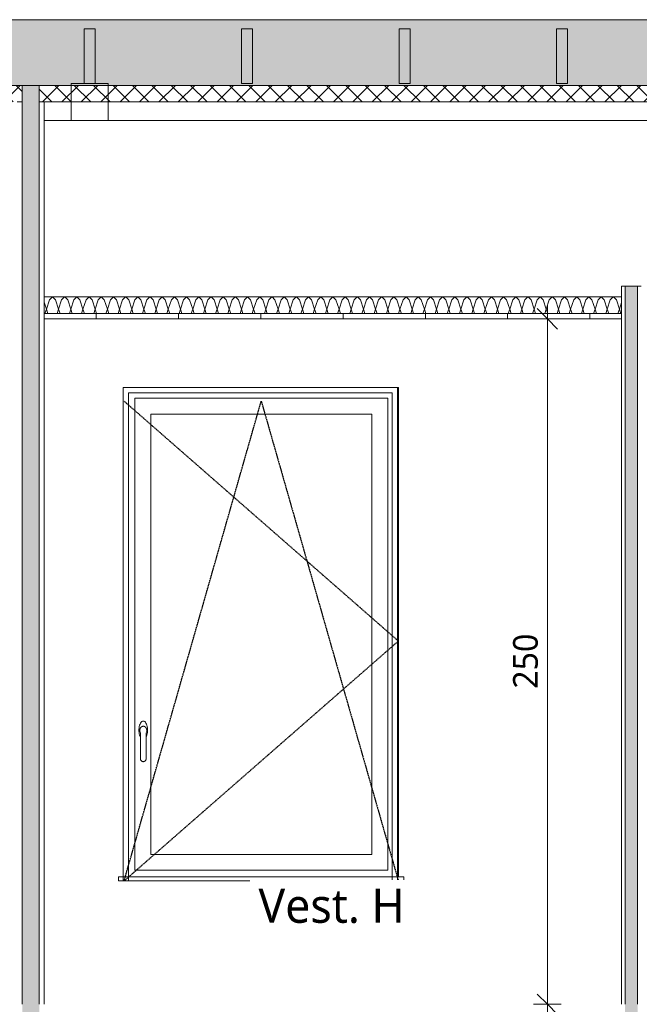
# Model space of a CAD drawing. Header units: millimetres. Extents: x -21851 to 219842, y -3161 to 6433.
# Tile 78 of 81: x 212826 to 215085, y 0 to 3591. Entities that reach past the tile are written whole.
import ezdxf

# ---------------------------------------------------------------- set-up
doc = ezdxf.new("R2010")
doc.units = ezdxf.units.MM
doc.linetypes.add('Caché', pattern=[3, 2, -1])
for name, color, linetype, lineweight in [('A-ANNO-DIMS', 211, 'Continuous', 9), ('A-ANNO-DIMS-50', 211, 'Continuous', 9), ('A-AREA-IDEN', 2, 'Continuous', 9), ('A-CLNG', 13, 'Continuous', 13), ('A-CLNG-FNSH', 13, 'Continuous', 13), ('A-CLNG-PATT', 13, 'Continuous', 13), ('A-DETL', 90, 'Continuous', 70), ('A-FLOR', 192, 'Continuous', 13), ('A-GLAZ', 151, 'Continuous', 13), ('A-WALL', 113, 'Continuous', 13), ('A-WALL-FNSH', 113, 'Continuous', 13), ('A-WALL-PATT', 111, 'Continuous', 13), ('I-WALL', 2, 'Continuous', 13), ('S-BEAM', 12, 'Continuous', 13)]:
    doc.layers.add(name, color=color, linetype=linetype, lineweight=lineweight)
doc.styles.add('Trebuchet MS', font='trebuc.ttf', dxfattribs={"height": 90})
doc.styles.add('Trebuchet MS_1', font='trebuc.ttf', dxfattribs={"height": 125})
doc.dimstyles.new('Cotes100e_Intérieur', dxfattribs={"dimscale": 304.8, "dimtxt": 92.785582, "dimasz": 0.246063, "dimexe": 0.164042, "dimexo": 0.0625, "dimgap": 0.032808, "dimtad": 1, "dimdec": 0, "dimlfac": 0.1, "dimzin": 0, "dimdsep": 46, "dimtxsty": 'Trebuchet MS', "dimblk1": 'OBLIQUE', "dimblk2": 'OBLIQUE', "dimsah": 1, "dimcen": 0.09, "dimdle": 0.164042, "dimazin": 0, "dimtfac": 1, "dimtdec": 4, "dimtix": 1, "dimtmove": 0, "dimatfit": 3, "dimfxl": 0.164042, "dimfxlon": 1, "dimtvp": 1, "dimtolj": 1, "dimtzin": 0, "dimarcsym": 2})

# ---------------------------------------------------------------- blocks, each defined once
blk = doc.blocks.new('Family - IfcBeam - FP-252030-COUPE LL_50')
at = {"layer": 'S-BEAM', "color": 10, "lineweight": 18}
for p, q in [((29450.3, 3558.5), (29412.9, 3558.5)), ((29412.9, 3558.5), (29412.9, 3545.4)), ((29452.9, 3558.5), (29450.3, 3558.5)), ((29452.9, 3371.6), (29452.9, 3558.5)), ((29412.9, 3545.4), (29412.9, 3358.5)), ((29412.9, 3358.5), (29415.5, 3358.5)), ((29415.5, 3358.5), (29452.9, 3358.5)), ((29452.9, 3358.5), (29452.9, 3371.6))]:
    blk.add_line(p, q, dxfattribs=at)
blk = doc.blocks.new('Family - IfcBeam - CVT-252140-COUPE LL_50')
at = {"layer": 'S-BEAM', "color": 10, "lineweight": 18}
for p, q in [((28918.3, 3358.5), (28791.6, 3358.5)), ((28791.6, 3358.5), (28791.6, 3350.2)), ((28791.6, 3350.2), (28791.6, 3223.5)), ((28926.6, 3358.5), (28918.3, 3358.5)), ((28926.6, 3231.8), (28926.6, 3358.5)), ((28791.6, 3223.5), (28799.9, 3223.5)), ((28799.9, 3223.5), (28926.6, 3223.5)), ((28926.6, 3223.5), (28926.6, 3231.8))]:
    blk.add_line(p, q, dxfattribs=at)
blk = doc.blocks.new('Family - IfcBeam - FP-252340-COUPE LL_50')
at = {"layer": 'S-BEAM', "color": 10, "lineweight": 18}
for p, q in [((30598.2, 3558.5), (30560.8, 3558.5)), ((30560.8, 3558.5), (30560.8, 3545.4)), ((30600.8, 3558.5), (30598.2, 3558.5)), ((30600.8, 3371.6), (30600.8, 3558.5)), ((30560.8, 3545.4), (30560.8, 3358.5)), ((30560.8, 3358.5), (30563.4, 3358.5)), ((30563.4, 3358.5), (30600.8, 3358.5)), ((30600.8, 3358.5), (30600.8, 3371.6))]:
    blk.add_line(p, q, dxfattribs=at)
blk = doc.blocks.new('Family - IfcBeam - FP-252548-COUPE LL_50')
at = {"layer": 'S-BEAM', "color": 10, "lineweight": 18}
for p, q in [((30024.2, 3558.5), (29986.9, 3558.5)), ((29986.9, 3558.5), (29986.9, 3545.4)), ((30026.9, 3558.5), (30024.2, 3558.5)), ((30026.9, 3371.6), (30026.9, 3558.5)), ((29986.9, 3545.4), (29986.9, 3358.5)), ((29986.9, 3358.5), (29989.5, 3358.5)), ((29989.5, 3358.5), (30026.9, 3358.5)), ((30026.9, 3358.5), (30026.9, 3371.6))]:
    blk.add_line(p, q, dxfattribs=at)
blk = doc.blocks.new('Family - IfcBeam - CVT-252638-COUPE LL_50')
at = {"layer": 'S-BEAM', "color": 10, "lineweight": 18}
for p, q in [((28692.8, 3223.5), (28791.6, 3223.5)), ((28926.6, 3223.5), (31681.8, 3223.5))]:
    blk.add_line(p, q, dxfattribs=at)
blk = doc.blocks.new('Family - IfcBeam - FP-252658-COUPE LL_50')
at = {"layer": 'S-BEAM', "color": 10, "lineweight": 18}
for p, q in [((28876.3, 3558.5), (28839, 3558.5)), ((28839, 3558.5), (28839, 3545.4)), ((28879, 3558.5), (28876.3, 3558.5)), ((28879, 3371.6), (28879, 3558.5)), ((28839, 3545.4), (28839, 3358.5)), ((28839, 3358.5), (28841.6, 3358.5)), ((28841.6, 3358.5), (28879, 3358.5)), ((28879, 3358.5), (28879, 3371.6))]:
    blk.add_line(p, q, dxfattribs=at)
blk = doc.blocks.new('GROUPE SCOLAIRE ST JULIEN - PRO - Ind A_importrevit_ifc-4-COUPE LL_50')
at = {"layer": 'S-BEAM', "color": 10, "lineweight": 18}
for name in ['Family - IfcBeam - FP-252658-COUPE LL_50', 'Family - IfcBeam - FP-252030-COUPE LL_50', 'Family - IfcBeam - FP-252548-COUPE LL_50', 'Family - IfcBeam - FP-252340-COUPE LL_50', 'Family - IfcBeam - CVT-252140-COUPE LL_50', 'Family - IfcBeam - CVT-252638-COUPE LL_50']:
    blk.add_blockref(name, (0, 0), dxfattribs=at)
blk = doc.blocks.new('Menuiserie Alu - 1V - 100x180cm - Bavette Alu-8370232-COUPE LL_50')
at = {"layer": 'A-GLAZ', "color": 30}
for p, q in [((29023.4, 489), (29023.4, 2211)), ((29023.4, 2211), (29945.4, 2211)), ((29945.4, 2211), (29945.4, 489)), ((29081.4, 2153), (29081.4, 547)), ((29887.4, 2153), (29081.4, 2153)), ((29887.4, 547), (29887.4, 2153)), ((29047.5, 1011.8), (29048.2, 1012.4)), ((29060.6, 1012.4), (29061.3, 1011.8)), ((29041.8, 1000.1), (29041.9, 1001.1)), ((29042, 996.6), (29041.9, 997.7)), ((29044.4, 990.2), (29044.4, 895)), ((29064.4, 895), (29064.4, 990.2)), ((29066.9, 997.7), (29066.8, 996.6)), ((29066.9, 1001.1), (29066.9, 1000.1)), ((29081.4, 547), (29887.4, 547)), ((29945.4, 489), (29023.4, 489)), ((28964.4, 465), (28964.4, 450)), ((28974.4, 465), (28964.4, 465)), ((28964.4, 450), (28974.4, 450)), ((28974.4, 465), (29994.4, 465)), ((29994.4, 450), (28974.4, 450)), ((30004.4, 465), (29994.4, 465)), ((29994.4, 450), (30004.4, 450)), ((30004.4, 450), (30004.4, 465))]:
    blk.add_line(p, q, dxfattribs=at)
at = {"layer": 'A-GLAZ', "color": 30, "flags": 128}
for points in [[(29054.4, 1033), (29051.8, 1032.5), (29049.2, 1031.2), (29046.8, 1029), (29044.6, 1026), (29042.6, 1022.4), (29041, 1018), (29039.7, 1013.3), (29038.9, 1008.1), (29038.4, 1002.7), (29038.4, 997.3), (29038.9, 991.9), (29039.7, 986.7), (29041, 982), (29042.6, 977.6), (29044.4, 974.3)], [(29049.3, 1013), (29050.1, 1013.4), (29052.9, 1014.2), (29053.9, 1014.3)], [(29064.4, 974.3), (29066.2, 977.6), (29067.8, 982), (29069, 986.7), (29069.9, 991.9), (29070.3, 997.3), (29070.3, 1002.7), (29069.9, 1008.1), (29069, 1013.3), (29067.8, 1018), (29066.2, 1022.4), (29064.2, 1026), (29062, 1029), (29059.6, 1031.2), (29057, 1032.5), (29054.4, 1033)], [(29054.7, 1014.3), (29055.9, 1014.2), (29058.7, 1013.4), (29059.5, 1013)], [(29042.1, 1002.5), (29041.8, 999.3), (29042.1, 996.1), (29043, 993), (29044.4, 990.2)], [(29064.4, 990.2), (29065.8, 993), (29066.7, 996.1), (29067, 999.3), (29066.7, 1002.5)], [(29051.5, 885.5), (29050.8, 885.7), (29049.2, 886.5), (29047.7, 887.5), (29046.5, 888.9), (29045.5, 890.4), (29044.8, 892.1)], [(29064, 892.1), (29063.3, 890.4), (29062.3, 888.9), (29061, 887.5), (29059.6, 886.5), (29057.9, 885.7), (29056.2, 885.2), (29054.4, 885), (29052.6, 885.2)]]:
    blk.add_lwpolyline(points, dxfattribs=at)
at = {"layer": 'A-GLAZ', "color": 30}
for start, end in [(180, 236.2042), (303.7958, 360)]:
    blk.add_arc((29054.4, 895), 10, start, end, dxfattribs=at)
for points, knots in [([(29043.8, 1007.4), (29043.8, 1007.4), (29043.7, 1007.2), (29043.5, 1006.9), (29043.4, 1006.7), (29043.4, 1006.5), (29043.3, 1006.3), (29043.2, 1006.1), (29043.1, 1005.9), (29043, 1005.7), (29042.9, 1005.5), (29042.8, 1005.2), (29042.7, 1004.7), (29042.5, 1004.2), (29042.3, 1003.5), (29042.2, 1002.9), (29042.1, 1002.5)], [0, 0, 0, 0, 0.166667, 0.25, 0.291667, 0.333333, 0.375, 0.416667, 0.458333, 0.5, 0.541667, 0.583333, 0.666667, 0.75, 0.833333, 1, 1, 1, 1]), ([(29065, 1007.4), (29064.8, 1007.7), (29064.5, 1008.3), (29063.9, 1009.1), (29063.5, 1009.7), (29063.1, 1010.2), (29062.7, 1010.6), (29062.5, 1010.8), (29062.3, 1011), (29062.2, 1011.1), (29062.1, 1011.2), (29061.9, 1011.4), (29061.6, 1011.6), (29061.2, 1012), (29060.7, 1012.4), (29060.3, 1012.6), (29060, 1012.8), (29059.8, 1012.9), (29059.5, 1013), (29059.1, 1013.1), (29058.6, 1013.3), (29057.9, 1013.6), (29057, 1013.9), (29056, 1014.1), (29055.1, 1014.3), (29054.6, 1014.3), (29054.3, 1014.3), (29054, 1014.3), (29053.5, 1014.3), (29052.7, 1014.1), (29051.7, 1013.9), (29050.8, 1013.6), (29050.1, 1013.3), (29049.6, 1013.1), (29049.2, 1013), (29049, 1012.9), (29048.8, 1012.8), (29048.5, 1012.6), (29048, 1012.4), (29047.5, 1012), (29047.1, 1011.6), (29046.8, 1011.3), (29046.6, 1011.1), (29046.3, 1010.9), (29046, 1010.5), (29045.7, 1010.2), (29045.3, 1009.7), (29044.6, 1008.8), (29044.1, 1008), (29043.8, 1007.4)], [0, 0, 0, 0, 0.0625, 0.125, 0.15625, 0.1875, 0.21875, 0.234375, 0.242188, 0.25, 0.257812, 0.265625, 0.28125, 0.3125, 0.34375, 0.359375, 0.367188, 0.375, 0.382812, 0.390625, 0.40625, 0.421875, 0.4375, 0.46875, 0.484375, 0.492188, 0.5, 0.507812, 0.515625, 0.53125, 0.5625, 0.578125, 0.59375, 0.609375, 0.617188, 0.625, 0.632812, 0.640625, 0.65625, 0.6875, 0.71875, 0.734375, 0.75, 0.765625, 0.78125, 0.8125, 0.84375, 0.875, 1, 1, 1, 1]), ([(29066.7, 1002.5), (29066.6, 1002.9), (29066.5, 1003.5), (29066.3, 1004.2), (29066.1, 1004.7), (29066, 1005), (29065.9, 1005.2), (29065.9, 1005.5), (29065.8, 1005.7), (29065.7, 1005.9), (29065.6, 1006.1), (29065.5, 1006.3), (29065.4, 1006.5), (29065.4, 1006.7), (29065.3, 1006.9), (29065.1, 1007.2), (29065, 1007.4), (29065, 1007.4)], [0, 0, 0, 0, 0.166667, 0.25, 0.333333, 0.375, 0.416667, 0.458333, 0.5, 0.541667, 0.583333, 0.625, 0.666667, 0.708333, 0.75, 0.833333, 1, 1, 1, 1]), ([(29048.8, 886.7), (29049.2, 886.4), (29049.9, 886.1), (29050.8, 885.7), (29051.4, 885.5), (29051.8, 885.4), (29052.2, 885.3), (29052.5, 885.2), (29052.9, 885.1), (29053.3, 885.1), (29053.8, 885), (29054.4, 885), (29055, 885), (29055.5, 885.1), (29055.9, 885.1), (29056.2, 885.2), (29056.7, 885.3), (29057.3, 885.4), (29058, 885.7), (29058.9, 886.1), (29059.5, 886.4), (29060, 886.7)], [0, 0, 0, 0, 0.125, 0.1875, 0.25, 0.28125, 0.3125, 0.34375, 0.375, 0.40625, 0.4375, 0.5, 0.5625, 0.59375, 0.625, 0.65625, 0.6875, 0.75, 0.8125, 0.875, 1, 1, 1, 1])]:
    blk.add_open_spline(points, degree=3, knots=knots, dxfattribs=at)
for points in [[(29044.8, 892.1), (29044.7, 892.6), (29044.5, 893.5), (29044.4, 894.5), (29044.4, 895)], [(29064.4, 895), (29064.4, 894.5), (29064.3, 893.5), (29064.1, 892.6), (29064, 892.1)]]:
    blk.add_open_spline(points, degree=3, dxfattribs=at)
blk = doc.blocks.new('DIMBLOCK42-COUPE LL_50')
at = {"layer": 'A-ANNO-DIMS-50'}
for p, q in [((214749.5, 2550), (214749.5, -50)), ((214749.5, 2500), (214712, 2537.5)), ((214749.5, 2500), (214699.5, 2500)), ((214749.5, 2500), (214787, 2462.5)), ((214749.5, 2500), (214799.5, 2500)), ((214749.5, 0), (214712, 37.5)), ((214749.5, 0), (214699.5, 0)), ((214749.5, 0), (214787, -37.5)), ((214749.5, 0), (214799.5, 0))]:
    blk.add_line(p, q, dxfattribs=at)
at = {"layer": 'A-ANNO-DIMS-50', "color": 0, "insert": (214624.4, 1150.9), "char_height": 90, "width": 237.783, "attachment_point": 1, "rotation": 90, "line_spacing_factor": 1.048425, "style": 'Trebuchet MS'}
blk.add_mtext('250', dxfattribs=at)
blk = doc.blocks.new('_Oblique')
at = {"color": 0, "linetype": 'ByBlock', "lineweight": -2}
blk.add_line((-0.5, -0.5), (0.5, 0.5), dxfattribs=at)

msp = doc.modelspace()

# ---------------------------------------------------------------- hatches: boundary and pattern name
at = {"layer": 'A-CLNG-PATT'}
h = msp.add_hatch(dxfattribs=at)
h.set_pattern_fill('FP_120', color=30, angle=-135, style=0, pattern_type=2)
h.set_pattern_definition([(225, (194894.75, 3591.475), (-88.89959, -177.79988), [15.715, -110.008]), (225, (194861.414, 3513.69), (-88.89959, -177.79988), [15.715, -110.008]), (225, (194850.3, 3591.475), (-88.89959, -177.79988), [15.715, -110.008]), (225, (194816.965, 3513.69), (-88.89959, -177.79988), [15.715, -110.008]), (251.565, (194883.64, 3580.362), (-88.89985, -355.599625), [35.141, -245.986]), (251.565, (194872.527, 3547.024), (-88.89985, -355.599625), [35.141, -245.986]), (251.565, (194839.19, 3580.362), (-88.89985, -355.599625), [35.141, -245.986]), (251.565, (194828.077, 3547.024), (-88.89985, -355.599625), [35.141, -245.986]), (315, (194883.64, 3513.69), (-88.89959, 177.79988), [15.715, -110.008]), (315, (194850.3, 3591.475), (-88.89959, 177.79988), [15.715, -110.008]), (315, (194839.19, 3513.69), (-88.89959, 177.79988), [15.715, -110.008]), (315, (194805.85, 3591.475), (-88.89959, 177.79988), [15.715, -110.008]), (288.435, (194872.527, 3547.024), (-88.89985, 355.599625), [35.141, -245.986]), (288.435, (194861.415, 3580.362), (-88.89985, 355.599625), [35.141, -245.986]), (288.435, (194828.077, 3547.024), (-88.89985, 355.599625), [35.141, -245.986]), (288.435, (194816.965, 3580.362), (-88.89985, 355.599625), [35.141, -245.986])])
h.paths.add_polyline_path([(182224.4, 3351.5), (182224.4, 3591.5), (172696, 3591.5), (172696, 3351.5), (182179.4, 3351.5)])
h.paths.add_polyline_path([(217093.6, 3351.5), (217093.6, 3591.5), (209068.6, 3591.5), (209068.6, 3351.5), (216818.4, 3351.5)])
h = msp.add_hatch(dxfattribs=at)
h.set_pattern_fill('FP_72', color=30, angle=-135, style=0, pattern_type=2)
h.set_pattern_definition([(225, (194894.75, 3591.475), (35.35534, -35.35534), []), (315, (194894.75, 3591.475), (35.35534, 35.35534), [])])
h.paths.add_polyline_path([(217045.6, 3291.5), (217093.6, 3291.5), (217093.6, 3351.5), (212896.7, 3351.5), (212896.7, 3291.5), (217030.6, 3291.5)])
h.paths.add_polyline_path([(172696, 3291.5), (182179.4, 3291.5), (182179.4, 3351.5), (172696, 3351.5)])
h.paths.add_polyline_path([(212834.7, 3291.5), (212834.7, 3351.5), (209068.6, 3351.5), (209068.6, 3291.5), (212816.7, 3291.5)])
h = msp.add_hatch(dxfattribs=at)
h.set_pattern_fill('FP_117', color=30, angle=-135, style=0, pattern_type=2)
h.set_pattern_definition([(225, (213967.42, 2580), (-88.8996, -177.8), [15.715, -110.008]), (225, (213934.08, 2502.21), (-88.8996, -177.8), [15.715, -110.008]), (225, (213922.97, 2580), (-88.8996, -177.8), [15.715, -110.008]), (225, (213889.63, 2502.21), (-88.8996, -177.8), [15.715, -110.008]), (251.565, (213956.306, 2568.887), (-88.89985, -355.5996), [35.141, -245.986]), (251.565, (213945.193, 2535.55), (-88.89985, -355.5996), [35.141, -245.986]), (251.565, (213911.856, 2568.887), (-88.89985, -355.5996), [35.141, -245.986]), (251.565, (213900.744, 2535.55), (-88.89985, -355.5996), [35.141, -245.986]), (315, (213956.306, 2502.21), (-88.8996, 177.8), [15.715, -110.008]), (315, (213922.97, 2580), (-88.8996, 177.8), [15.715, -110.008]), (315, (213911.856, 2502.21), (-88.8996, 177.8), [15.715, -110.008]), (315, (213878.52, 2580), (-88.8996, 177.8), [15.715, -110.008]), (288.435, (213945.193, 2535.55), (-88.89985, 355.5996), [35.141, -245.986]), (288.435, (213934.08, 2568.888), (-88.89985, 355.5996), [35.141, -245.986]), (288.435, (213900.744, 2535.55), (-88.89985, 355.5996), [35.141, -245.986]), (288.435, (213889.63, 2568.888), (-88.89985, 355.5996), [35.141, -245.986])])
h.paths.add_polyline_path([(212914.7, 2520), (215020.1, 2520), (215020.1, 2580), (212914.7, 2580)])
h = msp.add_hatch(dxfattribs=at)
h.set_pattern_fill('FP_116', color=30, style=0, pattern_type=2)
h.set_pattern_definition([(90, (189704.48, 3183.1), (-300, 2e-14), [])])
h.paths.add_polyline_path([(212914.7, 2500), (215020.1, 2500), (215020.1, 2520), (212914.7, 2520)])
at = {"layer": 'A-WALL-PATT'}
h = msp.add_hatch(dxfattribs=at)
h.set_pattern_fill('FP_104', color=30, angle=225, style=0, pattern_type=2)
h.set_pattern_definition([(135, (212914.69, 1645.74), (-177.7999, 88.8996), [15.715, -110.008]), (135, (212836.906, 1679.075), (-177.7999, 88.8996), [15.715, -110.008]), (135, (212914.694, 1690.187), (-177.7999, 88.8996), [15.715, -110.008]), (135, (212836.906, 1723.525), (-177.7999, 88.8996), [15.715, -110.008]), (161.565, (212903.58, 1656.85), (-355.59962, 88.89985), [35.141, -245.986]), (161.565, (212870.244, 1667.962), (-355.59962, 88.89985), [35.141, -245.986]), (161.565, (212903.58, 1701.3), (-355.59962, 88.89985), [35.141, -245.986]), (161.565, (212870.244, 1712.413), (-355.59962, 88.89985), [35.141, -245.986]), (225, (212836.906, 1656.85), (177.7999, 88.8996), [15.715, -110.008]), (225, (212914.694, 1690.187), (177.7999, 88.8996), [15.715, -110.008]), (225, (212836.906, 1701.3), (177.7999, 88.8996), [15.715, -110.008]), (225, (212914.694, 1734.64), (177.7999, 88.8996), [15.715, -110.008]), (198.435, (212870.244, 1667.962), (355.59962, 88.89985), [35.141, -245.986]), (198.435, (212903.582, 1679.075), (355.59962, 88.89985), [35.141, -245.986]), (198.435, (212870.244, 1712.413), (355.59962, 88.89985), [35.141, -245.986]), (198.435, (212903.582, 1723.525), (355.59962, 88.89985), [35.141, -245.986])])
h.paths.add_polyline_path([(212896.7, -175), (212896.7, 3351.5), (212834.7, 3351.5), (212834.7, -175), (212849.3, -175)])
h = msp.add_hatch(dxfattribs=at)
h.set_pattern_fill('FP_107', color=30, angle=225, style=0, pattern_type=2)
h.set_pattern_definition([(135, (215091.144, 1310), (-177.8, 88.8996), [15.715, -110.008]), (135, (215013.356, 1343.34), (-177.8, 88.8996), [15.715, -110.008]), (135, (215091.14, 1354.45), (-177.8, 88.8996), [15.715, -110.008]), (135, (215013.356, 1387.79), (-177.8, 88.8996), [15.715, -110.008]), (161.565, (215080.03, 1321.113), (-355.5996, 88.89985), [35.141, -245.986]), (161.565, (215046.693, 1332.225), (-355.5996, 88.89985), [35.141, -245.986]), (161.565, (215080.03, 1365.562), (-355.5996, 88.89985), [35.141, -245.986]), (161.565, (215046.694, 1376.675), (-355.5996, 88.89985), [35.141, -245.986]), (225, (215013.356, 1321.11), (177.8, 88.8996), [15.715, -110.008]), (225, (215091.14, 1354.45), (177.8, 88.8996), [15.715, -110.008]), (225, (215013.356, 1365.56), (177.8, 88.8996), [15.715, -110.008]), (225, (215091.14, 1398.9), (177.8, 88.8996), [15.715, -110.008]), (198.435, (215046.693, 1332.225), (355.5996, 88.89985), [35.141, -245.986]), (198.435, (215080.03, 1343.337), (355.5996, 88.89985), [35.141, -245.986]), (198.435, (215046.694, 1376.675), (355.5996, 88.89985), [35.141, -245.986]), (198.435, (215080.03, 1387.788), (355.5996, 88.89985), [35.141, -245.986])])
h.paths.add_polyline_path([(215078.1, -175), (215078.1, 2620), (215033.1, 2620), (215033.1, -175)])

# ---------------------------------------------------------------- linework, layer by layer
at = {"layer": 'A-CLNG', "color": 30}
for p, q in [((217093.6, 3591.5), (209068.6, 3591.5)), ((217093.6, 3351.5), (209068.6, 3351.5)), ((212914.7, 3291.5), (217093.6, 3291.5)), ((215020.1, 2580), (212914.7, 2580)), ((215020.1, 2520), (212914.7, 2520))]:
    msp.add_line(p, q, dxfattribs=at)
at = {"layer": 'A-CLNG-FNSH', "color": 30}
msp.add_line((212914.7, 2500), (215020.1, 2500), dxfattribs=at)
at = {"layer": 'A-DETL', "linetype": 'Caché', "lineweight": 25}
for p, q in [((213206.3, 2200), (214206.3, 1325)), ((213206.3, 450), (213706.3, 2200)), ((213706.3, 2200), (214206.3, 450)), ((214206.3, 1325), (213206.3, 450))]:
    msp.add_line(p, q, dxfattribs=at)
at = {"layer": 'A-FLOR', "color": 30}
for p, q in [((213203, 2250), (214203, 2250)), ((213203, 2231), (213203, 2250)), ((214184, 2231), (213222, 2231)), ((214203, 2250), (214203, 2231))]:
    msp.add_line(p, q, dxfattribs=at)
at = {"layer": 'A-WALL', "color": 30}
for p, q in [((212834.7, 3351.5), (212834.7, 0)), ((212896.7, 3351.5), (212896.7, 0)), ((212834.7, 3291.5), (212816.7, 3291.5)), ((212914.7, 3291.5), (212896.7, 3291.5)), ((215078.1, 2620), (215033.1, 2620)), ((215033.1, 2620), (215033.1, 0)), ((215078.1, 2620), (215078.1, 0)), ((214203, 2250), (214206.3, 2250)), ((214206.3, 2250), (214206.3, 465))]:
    msp.add_line(p, q, dxfattribs=at)
at = {"layer": 'A-WALL-FNSH', "color": 30}
for p, q in [((212914.7, 0), (212914.7, 3291.5)), ((215020.1, 2620), (215020.1, 0)), ((215033.1, 2620), (215020.1, 2620)), ((215091.1, 2620), (215078.1, 2620))]:
    msp.add_line(p, q, dxfattribs=at)
at = {"layer": 'I-WALL', "color": 30}
for p, q in [((213203, 450), (213203, 2231)), ((213222, 2231), (213222, 450)), ((214184, 450), (214184, 2231)), ((214203, 2231), (214203, 450)), ((213222, 450), (213203, 450)), ((214203, 450), (214184, 450))]:
    msp.add_line(p, q, dxfattribs=at)

# ---------------------------------------------------------------- block references
at = {"color": 50, "lineweight": 5}
msp.add_blockref('GROUPE SCOLAIRE ST JULIEN - PRO - Ind A_importrevit_ifc-4-COUPE LL_50', (184221.9, 0), dxfattribs=at)
at = {"layer": 'A-GLAZ', "color": 30}
msp.add_blockref('Menuiserie Alu - 1V - 100x180cm - Bavette Alu-8370232-COUPE LL_50', (184221.9, 0), dxfattribs=at)

# ---------------------------------------------------------------- dimensions: what is measured, and where the dimension line sits
at = {"layer": 'A-ANNO-DIMS'}
dim = msp.add_linear_dim(base=(214749.5, 0), p1=(214799.5, 2500), p2=(214799.5, 0), angle=90, dimstyle='Cotes100e_Intérieur', override={"dimpost": '<>', "dimfxl": 2500}, dxfattribs=at)
dim.commit()
dim.dimension.update_dxf_attribs({"geometry": 'DIMBLOCK42-COUPE LL_50', "text_midpoint": (214693.7, 1250)})

# ---------------------------------------------------------------- next in the draw order: texts
at = {"layer": 'A-AREA-IDEN', "insert": (213696, 422.3), "char_height": 125, "width": 689.451, "attachment_point": 1, "style": 'Trebuchet MS_1', "bg_fill": 3, "box_fill_scale": 1.25, "bg_fill_color": 256, "bg_fill_true_color": 13158600, "bg_fill_transparency": 0}
msp.add_mtext('Vest. H', dxfattribs=at)

doc.saveas('drawing.dxf')
